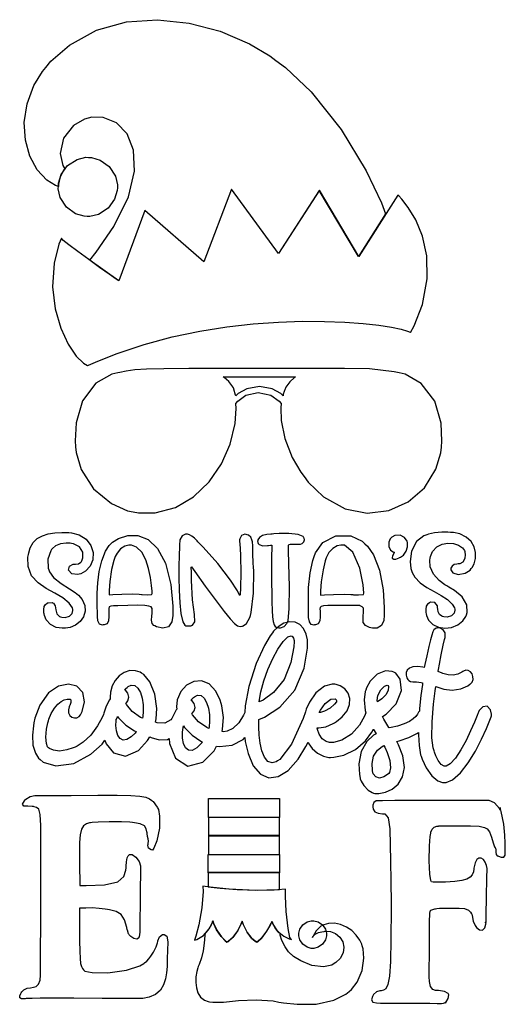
# Model space of a CAD drawing. Extents: x 2.56 to 5.05, y 0.18 to 5.23.
import ezdxf

# ---------------------------------------------------------------- set-up
doc = ezdxf.new("R2010")
doc.units = 0
doc.layers.get('0').update_dxf_attribs({"linetype": 'CONTINUOUS'})

msp = doc.modelspace()

# ---------------------------------------------------------------- linework, layer by layer
at = {"color": 95}
for points in [[(4.43229, 4.23058), (4.29372, 4.01286), (4.09272, 4.35037), (3.88336, 4.02746), (3.64268, 4.35764), (3.50206, 3.98469), (3.19997, 4.24826), (3.06668, 3.88683), (3.06668, 3.88683), (3.05376, 3.896), (3.01975, 3.92003), (2.97174, 3.9541), (2.93039, 3.98335), (2.91667, 3.99306), (2.95068, 4.03375), (3.04107, 4.16547), (3.11529, 4.31825), (3.14654, 4.44949), (3.14193, 4.55751), (3.10867, 4.64051), (3.05404, 4.69667), (2.98519, 4.72412), (2.9274, 4.72558), (2.9094, 4.72119), (2.88949, 4.71664), (2.83425, 4.6836), (2.78342, 4.61887), (2.76563, 4.54047), (2.77892, 4.47846), (2.78961, 4.46181), (2.78461, 4.45557), (2.766, 4.42003), (2.75726, 4.3834), (2.75726, 4.37121), (2.74132, 4.37636), (2.69737, 4.4036), (2.64757, 4.4566), (2.61008, 4.52621), (2.58735, 4.60829), (2.58176, 4.69889), (2.59571, 4.79383), (2.63151, 4.88911), (2.67432, 4.95964), (2.69168, 4.98058), (2.71789, 5.01247), (2.81282, 5.09489), (2.95236, 5.17188), (3.10482, 5.21451), (3.26481, 5.22575), (3.42681, 5.20865), (3.58544, 5.16618), (3.73529, 5.10135), (3.83876, 5.04058), (3.87082, 5.01704), (3.91922, 4.98161), (4.05067, 4.85639), (4.20503, 4.66368), (4.33268, 4.45107), (4.41049, 4.28694), (4.43229, 4.23058)], [(4.90831, 1.6774), (4.90625, 1.67312), (4.90099, 1.65989), (4.88699, 1.62597), (4.86768, 1.58143), (4.84424, 1.53201), (4.81808, 1.48351), (4.79053, 1.44174), (4.76286, 1.41243), (4.743, 1.40136), (4.73643, 1.40136), (4.73144, 1.40136), (4.71664, 1.40935), (4.7009, 1.42904), (4.68881, 1.45415), (4.68218, 1.47233), (4.68024, 1.47846), (4.67529, 1.49442), (4.6696, 1.54503), (4.66986, 1.62799), (4.6774, 1.71875), (4.68549, 1.78629), (4.68853, 1.80871), (4.69894, 1.80512), (4.73096, 1.79601), (4.77328, 1.79058), (4.81694, 1.79715), (4.85286, 1.81293), (4.86356, 1.82015), (4.86675, 1.82237), (4.87468, 1.83165), (4.87983, 1.84554), (4.87967, 1.86008), (4.87511, 1.87369), (4.86686, 1.88471), (4.85574, 1.8915), (4.84256, 1.89242), (4.83122, 1.88807), (4.82813, 1.88574), (4.82206, 1.88178), (4.80231, 1.87229), (4.7781, 1.86692), (4.7531, 1.86833), (4.73188, 1.87321), (4.72499, 1.87532), (4.72211, 1.87642), (4.7021, 1.88607), (4.70107, 1.88683), (4.70258, 1.89567), (4.70757, 1.92296), (4.71679, 1.97092), (4.72694, 2.02013), (4.73372, 2.04997), (4.73643, 2.05974), (4.73785, 2.06526), (4.73708, 2.08322), (4.7276, 2.09972), (4.71181, 2.10824), (4.69792, 2.10894), (4.69374, 2.10764), (4.69162, 2.10704), (4.68549, 2.10439), (4.6791, 2.09864), (4.67361, 2.0886), (4.66818, 2.07226), (4.662, 2.04769), (4.65419, 2.01303), (4.64382, 1.96631), (4.63363, 1.92074), (4.63021, 1.90554), (4.62207, 1.9075), (4.597, 1.91086), (4.57194, 1.90956), (4.55419, 1.90315), (4.54308, 1.89296), (4.53776, 1.88037), (4.53743, 1.86675), (4.54144, 1.85351), (4.54665, 1.84457), (4.54893, 1.84201), (4.55143, 1.83985), (4.56033, 1.83479), (4.5721, 1.83328), (4.5905, 1.83279), (4.6141, 1.82997), (4.62185, 1.82844), (4.62056, 1.81933), (4.61312, 1.76297), (4.60622, 1.69672), (4.60519, 1.68261), (4.604, 1.68121), (4.60113, 1.67649), (4.59526, 1.66726), (4.58626, 1.65576), (4.57286, 1.64296), (4.55382, 1.62972), (4.52783, 1.61692), (4.4936, 1.60547), (4.46094, 1.59799), (4.44997, 1.59619), (4.4484, 1.59879), (4.44282, 1.60796), (4.43278, 1.62463), (4.42275, 1.6416), (4.41715, 1.65142), (4.41564, 1.65451), (4.43576, 1.66683), (4.48682, 1.71935), (4.51426, 1.7876), (4.507, 1.84614), (4.4841, 1.87701), (4.47396, 1.88163), (4.4649, 1.88633), (4.43153, 1.88857), (4.38954, 1.87136), (4.35379, 1.83637), (4.33399, 1.80219), (4.33018, 1.78993), (4.32758, 1.78321), (4.32238, 1.74024), (4.32758, 1.68582), (4.33018, 1.67329), (4.32368, 1.65696), (4.29775, 1.6104), (4.25689, 1.56401), (4.20757, 1.53429), (4.16456, 1.52229), (4.15001, 1.52115), (4.14442, 1.5216), (4.12799, 1.52692), (4.10753, 1.54124), (4.09136, 1.56456), (4.08333, 1.58892), (4.08231, 1.59722), (4.08957, 1.597), (4.12538, 1.60286), (4.16276, 1.6186), (4.17085, 1.62326), (4.18137, 1.62956), (4.21035, 1.65294), (4.2354, 1.68451), (4.24767, 1.71631), (4.24864, 1.74669), (4.24001, 1.77399), (4.22325, 1.79644), (4.19997, 1.81239), (4.17899, 1.81944), (4.17188, 1.82015), (4.15896, 1.82156), (4.11865, 1.81022), (4.07454, 1.77561), (4.04161, 1.72819), (4.02528, 1.69211), (4.02186, 1.67953), (4.01014, 1.64546), (3.95074, 1.51406), (3.89035, 1.43522), (3.87815, 1.4274), (3.87229, 1.42356), (3.85101, 1.41754), (3.829, 1.42535), (3.81164, 1.4471), (3.79867, 1.47928), (3.78965, 1.51818), (3.78435, 1.56017), (3.78233, 1.60161), (3.78267, 1.62961), (3.78331, 1.63889), (3.81168, 1.65093), (3.89031, 1.70275), (3.96756, 1.79085), (4.01492, 1.90306), (4.03174, 2.00489), (4.03228, 2.0389), (4.03174, 2.04829), (4.02582, 2.07622), (4.01215, 2.10568), (3.99257, 2.12668), (3.96832, 2.13867), (3.94086, 2.14094), (3.9114, 2.13297), (3.8814, 2.1141), (3.85856, 2.09196), (3.85211, 2.08365), (3.84044, 2.06885), (3.81147, 2.01975), (3.76872, 1.926), (3.73221, 1.80903), (3.71317, 1.70899), (3.71039, 1.67535), (3.70404, 1.66168), (3.67985, 1.62289), (3.64985, 1.59283), (3.62121, 1.57958), (3.60129, 1.57704), (3.59478, 1.57742), (3.59685, 1.59022), (3.60113, 1.64947), (3.59347, 1.70921), (3.58957, 1.72222), (3.58518, 1.73861), (3.56332, 1.78537), (3.5286, 1.82303), (3.48931, 1.83832), (3.44949, 1.83458), (3.41292, 1.815), (3.38363, 1.78271), (3.3655, 1.741), (3.36111, 1.70481), (3.36253, 1.69303), (3.35992, 1.68967), (3.33903, 1.64882), (3.33751, 1.6441), (3.33251, 1.63813), (3.30192, 1.62147), (3.26247, 1.6225), (3.25315, 1.62532), (3.25717, 1.64268), (3.26036, 1.69672), (3.25076, 1.76937), (3.22439, 1.83311), (3.19401, 1.86974), (3.18126, 1.87744), (3.17453, 1.88157), (3.15153, 1.88932), (3.1219, 1.89003), (3.09369, 1.88108), (3.06836, 1.86404), (3.0471, 1.84039), (3.03136, 1.81168), (3.02251, 1.7794), (3.02089, 1.75358), (3.02186, 1.74511), (3.01796, 1.73969), (3.00151, 1.70817), (2.98931, 1.67253), (2.98753, 1.66493), (2.98068, 1.65007), (2.95665, 1.60699), (2.92199, 1.55974), (2.88363, 1.52344), (2.85275, 1.50319), (2.84169, 1.49826), (2.83149, 1.49382), (2.79964, 1.48346), (2.76286, 1.47797), (2.73133, 1.48188), (2.71089, 1.49078), (2.70518, 1.49511), (2.70133, 1.49903), (2.69521, 1.51606), (2.69189, 1.5491), (2.69521, 1.58951), (2.70193, 1.62213), (2.70518, 1.63265), (2.70806, 1.64214), (2.71946, 1.66976), (2.73579, 1.69808), (2.75315, 1.71875), (2.7704, 1.73269), (2.78657, 1.74094), (2.80057, 1.74457), (2.81125, 1.74462), (2.81646, 1.74311), (2.81771, 1.74203), (2.8195, 1.7405), (2.81988, 1.72667), (2.81456, 1.71186), (2.81353, 1.70975), (2.81131, 1.70518), (2.80757, 1.69011), (2.80881, 1.67367), (2.8156, 1.66081), (2.82611, 1.65207), (2.83865, 1.64789), (2.85146, 1.64865), (2.86274, 1.65489), (2.86951, 1.66368), (2.87082, 1.66699), (2.87819, 1.68153), (2.89008, 1.73036), (2.8814, 1.77881), (2.85172, 1.81006), (2.80806, 1.82161), (2.75717, 1.81104), (2.70617, 1.77587), (2.66183, 1.71376), (2.6359, 1.64572), (2.63124, 1.62224), (2.62836, 1.60693), (2.62364, 1.56017), (2.62614, 1.50819), (2.639, 1.46642), (2.65533, 1.44129), (2.66249, 1.43474), (2.67899, 1.42182), (2.74414, 1.40278), (2.83529, 1.41471), (2.92307, 1.46143), (2.98004, 1.51335), (2.99479, 1.53369), (3.00092, 1.51574), (3.03879, 1.46838), (3.09999, 1.45231), (3.16585, 1.48139), (3.213, 1.5319), (3.22396, 1.55137), (3.23122, 1.54801), (3.27186, 1.53537), (3.31456, 1.53787), (3.32292, 1.54199), (3.32519, 1.51622), (3.35613, 1.44092), (3.42014, 1.40039), (3.49647, 1.42074), (3.55414, 1.47933), (3.56668, 1.50244), (3.58122, 1.50092), (3.64686, 1.50885), (3.7021, 1.53808), (3.71149, 1.54719), (3.71376, 1.52642), (3.72771, 1.46479), (3.75472, 1.40196), (3.79069, 1.36041), (3.83356, 1.34152), (3.88146, 1.34684), (3.93235, 1.37793), (3.98432, 1.43625), (4.02436, 1.50071), (4.03543, 1.52328), (4.03965, 1.51476), (4.05653, 1.49104), (4.08328, 1.46664), (4.11481, 1.45107), (4.14117, 1.44536), (4.15001, 1.44515), (4.16732, 1.44629), (4.21892, 1.45768), (4.27865, 1.48589), (4.329, 1.53), (4.36139, 1.57406), (4.36979, 1.58996), (4.37082, 1.58817), (4.38226, 1.56885), (4.38336, 1.567), (4.37044, 1.55886), (4.33658, 1.52653), (4.3074, 1.47526), (4.29557, 1.41276), (4.29785, 1.35704), (4.30106, 1.33887), (4.30181, 1.33577), (4.30724, 1.32351), (4.32107, 1.30089), (4.34233, 1.27827), (4.36322, 1.26508), (4.37082, 1.26286), (4.37728, 1.26101), (4.39828, 1.26042), (4.43153, 1.26671), (4.46588, 1.2825), (4.49658, 1.30843), (4.51899, 1.34522), (4.52843, 1.39356), (4.52018, 1.45404), (4.49897, 1.5101), (4.48958, 1.52746), (4.50076, 1.53006), (4.55062, 1.54688), (4.59267, 1.56831), (4.59999, 1.57324), (4.60021, 1.56104), (4.604, 1.50608), (4.61143, 1.45947), (4.61356, 1.45139), (4.61931, 1.43636), (4.64025, 1.39264), (4.669, 1.35064), (4.69965, 1.32541), (4.72412, 1.317), (4.73232, 1.317), (4.74274, 1.317), (4.77408, 1.33062), (4.81575, 1.36659), (4.85563, 1.41803), (4.89219, 1.47771), (4.92383, 1.53868), (4.94906, 1.59392), (4.96631, 1.63629), (4.9726, 1.653), (4.97396, 1.65869), (4.97478, 1.66629), (4.9694, 1.68989), (4.95242, 1.70751), (4.92985, 1.7054), (4.91174, 1.68528), (4.90831, 1.6774)], [(3.78543, 1.72949), (3.78646, 1.74235), (3.79357, 1.78065), (3.80897, 1.83751), (3.82981, 1.89594), (3.85428, 1.95182), (3.88053, 2.00097), (3.90685, 2.03933), (3.93126, 2.06278), (3.94781, 2.06858), (3.9521, 2.067), (3.95415, 2.06625), (3.96089, 2.05626), (3.96354, 2.04406), (3.96354, 2.03993), (3.96192, 2.01292), (3.94726, 1.9324), (3.91233, 1.84526), (3.85851, 1.77789), (3.80501, 1.73876), (3.78543, 1.72949)], [(3.09581, 1.79308), (3.09608, 1.79335), (3.10221, 1.79839), (3.10883, 1.80404), (3.10938, 1.80453), (3.11356, 1.80843), (3.12961, 1.81629), (3.14789, 1.81407), (3.16368, 1.8004), (3.17643, 1.77772), (3.1856, 1.74849), (3.19065, 1.71517), (3.19114, 1.68024), (3.18832, 1.65451), (3.18647, 1.64615), (3.17654, 1.65007), (3.13396, 1.68007), (3.10439, 1.71625), (3.10101, 1.72325), (3.10444, 1.72558), (3.11247, 1.73611), (3.11714, 1.7539), (3.11242, 1.77382), (3.10075, 1.78933), (3.09581, 1.79308)], [(4.44476, 1.81392), (4.44667, 1.80838), (4.44526, 1.78917), (4.43294, 1.76585), (4.41297, 1.7455), (4.39643, 1.73307), (4.39063, 1.72949), (4.38932, 1.73757), (4.39307, 1.76292), (4.40712, 1.79124), (4.42649, 1.80985), (4.44086, 1.81511), (4.44476, 1.81392)], [(3.43544, 1.741), (3.43565, 1.74126), (3.44179, 1.74631), (3.4484, 1.75196), (3.44894, 1.75244), (3.45301, 1.75635), (3.46892, 1.76426), (3.48703, 1.76232), (3.50282, 1.74886), (3.51563, 1.7264), (3.5249, 1.69732), (3.53011, 1.66401), (3.53065, 1.62879), (3.52789, 1.6026), (3.52604, 1.59407), (3.51611, 1.59799), (3.47353, 1.62799), (3.44401, 1.66417), (3.44065, 1.67117), (3.44407, 1.6735), (3.4521, 1.68403), (3.45676, 1.70182), (3.45204, 1.72174), (3.44038, 1.73725), (3.43544, 1.741)], [(4.09272, 1.67535), (4.09836, 1.68799), (4.12278, 1.72244), (4.15218, 1.74333), (4.17399, 1.74511), (4.18158, 1.73699), (4.18126, 1.73469), (4.18044, 1.73014), (4.17046, 1.71756), (4.14751, 1.69803), (4.11925, 1.68201), (4.09933, 1.67535), (4.09272, 1.67535)], [(3.15522, 1.57742), (3.14947, 1.57015), (3.12972, 1.55029), (3.10732, 1.5364), (3.08826, 1.53424), (3.07292, 1.54204), (3.06142, 1.55826), (3.0541, 1.58128), (3.05122, 1.60938), (3.05208, 1.63314), (3.05311, 1.64094), (3.0536, 1.64225), (3.05881, 1.65424), (3.05935, 1.65554), (3.06506, 1.648), (3.1026, 1.61062), (3.14632, 1.58111), (3.15522, 1.57742)], [(3.49479, 1.52431), (3.48833, 1.51611), (3.46588, 1.49397), (3.44168, 1.48079), (3.42219, 1.48199), (3.40756, 1.49479), (3.39762, 1.51644), (3.39253, 1.54411), (3.39225, 1.57508), (3.39507, 1.5989), (3.39686, 1.60661), (3.40256, 1.59879), (3.44075, 1.55963), (3.48568, 1.52821), (3.49479, 1.52431)], [(4.4229, 1.50662), (4.42779, 1.49794), (4.44043, 1.47054), (4.45378, 1.43044), (4.4579, 1.39253), (4.45247, 1.3686), (4.44792, 1.36285), (4.44211, 1.35829), (4.42318, 1.34652), (4.40099, 1.33995), (4.38194, 1.34587), (4.36925, 1.36122), (4.36664, 1.36702), (4.36453, 1.37853), (4.36296, 1.41379), (4.37093, 1.45247), (4.39079, 1.48335), (4.41417, 1.50217), (4.4229, 1.50662)], [(3.53022, 0.193033), (3.54785, 0.190647), (3.60211, 0.191732), (3.67811, 0.199599), (3.76893, 0.203885), (3.85672, 0.197265), (3.88542, 0.192003), (3.90875, 0.187825), (3.97976, 0.180285), (4.07574, 0.18164), (4.16661, 0.201714), (4.22857, 0.231988), (4.24582, 0.246203), (4.25782, 0.256347), (4.28728, 0.294542), (4.31278, 0.353244), (4.3214, 0.417046), (4.31689, 0.465386), (4.3125, 0.480578), (4.31033, 0.487956), (4.30035, 0.50906), (4.28207, 0.535101), (4.25868, 0.557781), (4.2315, 0.576064), (4.20167, 0.588867), (4.17042, 0.595324), (4.13889, 0.594239), (4.11546, 0.588162), (4.10835, 0.584744), (4.10075, 0.581108), (4.07731, 0.557508), (4.06119, 0.529297), (4.05729, 0.523275), (4.06, 0.527778), (4.07172, 0.539171), (4.08865, 0.547906), (4.10574, 0.552137), (4.11703, 0.553874), (4.12082, 0.554525), (4.12788, 0.555664), (4.15001, 0.553711), (4.17622, 0.543186), (4.1976, 0.524957), (4.21235, 0.501031), (4.21864, 0.473469), (4.21468, 0.444228), (4.19868, 0.415419), (4.17697, 0.394314), (4.16872, 0.388889), (4.15717, 0.381347), (4.11404, 0.371636), (4.05469, 0.379449), (3.99761, 0.403429), (3.9611, 0.425999), (3.94997, 0.434733), (3.94635, 0.437608), (3.93544, 0.449653), (3.91732, 0.474826), (3.90088, 0.507107), (3.89258, 0.533963), (3.89165, 0.543078), (3.88747, 0.546496), (3.86806, 0.56836), (3.85232, 0.597493), (3.84999, 0.604492), (3.84999, 0.604492), (3.84224, 0.58941), (3.82264, 0.555556), (3.79633, 0.520128), (3.77636, 0.502115), (3.76878, 0.500325), (3.76882, 0.500489), (3.76307, 0.504775), (3.7461, 0.518608), (3.72244, 0.549588), (3.70193, 0.591146), (3.69689, 0.605578), (3.69689, 0.605578), (3.69097, 0.591362), (3.67458, 0.558811), (3.64985, 0.523383), (3.62744, 0.503364), (3.61876, 0.500325), (3.61649, 0.500325), (3.60969, 0.507324), (3.58946, 0.527994), (3.56586, 0.561903), (3.55007, 0.596571), (3.54688, 0.608669), (3.54688, 0.608669), (3.54492, 0.602865), (3.53851, 0.58789), (3.52664, 0.567383), (3.5134, 0.550239), (3.50836, 0.545139), (3.50722, 0.532064), (3.50379, 0.492839), (3.49864, 0.454536), (3.48926, 0.418619), (3.47657, 0.384494), (3.4719, 0.373264), (3.46972, 0.367296), (3.46485, 0.348687), (3.46061, 0.321235), (3.45979, 0.292751), (3.46311, 0.264811), (3.47119, 0.239204), (3.4846, 0.217557), (3.50407, 0.201606), (3.52349, 0.194011), (3.53022, 0.193033)]]:
    msp.add_lwpolyline(points, close=True, dxfattribs=at)
at = {"color": 240}
for points in [[(2.91146, 4.52013), (2.92617, 4.51981), (2.97, 4.50672), (3.01731, 4.47304), (3.04839, 4.42404), (3.05886, 4.37961), (3.05832, 4.3649), (3.05778, 4.35021), (3.04443, 4.30643), (3.01079, 4.25911), (2.96208, 4.22797), (2.91769, 4.2175), (2.9031, 4.21804), (2.8884, 4.21843), (2.84457, 4.2315), (2.79725, 4.26525), (2.76611, 4.31418), (2.75569, 4.35861), (2.75624, 4.37326), (2.75678, 4.38803), (2.77007, 4.43169), (2.80376, 4.47879), (2.85249, 4.50982), (2.89675, 4.52051), (2.91146, 4.52013)], [(4.55935, 3.62224), (4.57801, 3.65647), (4.62061, 3.7665), (4.64578, 3.89811), (4.64301, 4.01535), (4.62039, 4.11654), (4.58615, 4.19993), (4.54833, 4.26383), (4.51519, 4.30658), (4.50054, 4.32243), (4.49479, 4.32639), (4.29482, 4.01286), (4.09375, 4.3514), (3.88336, 4.02849), (3.64268, 4.35764), (3.50103, 3.98469), (3.19894, 4.24826), (3.06565, 3.88683), (3.06565, 3.88683), (3.05225, 3.89632), (3.01708, 3.92133), (2.96772, 3.9566), (2.91174, 3.99701), (2.85656, 4.03728), (2.80985, 4.07232), (2.77908, 4.09679), (2.77186, 4.10558), (2.77186, 4.10558), (2.75911, 4.07519), (2.73449, 3.97835), (2.72586, 3.85682), (2.73936, 3.74474), (2.76861, 3.64583), (2.80692, 3.56375), (2.84787, 3.50222), (2.88488, 3.46496), (2.90603, 3.45394), (2.91146, 3.45557), (2.94613, 3.47136), (3.05257, 3.51367), (3.19536, 3.56153), (3.33843, 3.59999), (3.48019, 3.62989), (3.61931, 3.65201), (3.75429, 3.66726), (3.88368, 3.67643), (4.00608, 3.68033), (4.12001, 3.67979), (4.22407, 3.67572), (4.31674, 3.66883), (4.39665, 3.6601), (4.46229, 3.65018), (4.51226, 3.64003), (4.54508, 3.63049), (4.5574, 3.62532), (4.55935, 3.62224)], [(2.86253, 2.38471), (2.85351, 2.38297), (2.82476, 2.38699), (2.80843, 2.4044), (2.81342, 2.42475), (2.83285, 2.43539), (2.83957, 2.43576), (2.84321, 2.43604), (2.8591, 2.43826), (2.87185, 2.44624), (2.87397, 2.44933), (2.87679, 2.45324), (2.88135, 2.46853), (2.88097, 2.49647), (2.86453, 2.52403), (2.83453, 2.5401), (2.82394, 2.54199), (2.81722, 2.54324), (2.79644, 2.54389), (2.76785, 2.53971), (2.74175, 2.52886), (2.72569, 2.51611), (2.7219, 2.51074), (2.7169, 2.50424), (2.70285, 2.46181), (2.70443, 2.41521), (2.70731, 2.40657), (2.71083, 2.39583), (2.7321, 2.36692), (2.77056, 2.33578), (2.81332, 2.30935), (2.84229, 2.29096), (2.85101, 2.28369), (2.85861, 2.2774), (2.87799, 2.25424), (2.89144, 2.22385), (2.89307, 2.19407), (2.8846, 2.16639), (2.86783, 2.14242), (2.84457, 2.12358), (2.81651, 2.11154), (2.79312, 2.10747), (2.78543, 2.10764), (2.77561, 2.10715), (2.74588, 2.11143), (2.71522, 2.12614), (2.69413, 2.14985), (2.68457, 2.17269), (2.68332, 2.18056), (2.68235, 2.18625), (2.6811, 2.20356), (2.68354, 2.21924), (2.69032, 2.22965), (2.69819, 2.2354), (2.70107, 2.23682), (2.7034, 2.2379), (2.72526, 2.23893), (2.72711, 2.23785), (2.73107, 2.23574), (2.73942, 2.22254), (2.74306, 2.20193), (2.74886, 2.18132), (2.76226, 2.16803), (2.76768, 2.16596), (2.77322, 2.16411), (2.7915, 2.16319), (2.81299, 2.16949), (2.82742, 2.18343), (2.83111, 2.19883), (2.83018, 2.20344), (2.82813, 2.21224), (2.81228, 2.23628), (2.77974, 2.26281), (2.73839, 2.28657), (2.69401, 2.31104), (2.65246, 2.33968), (2.61957, 2.37603), (2.60118, 2.42361), (2.60015, 2.47076), (2.60314, 2.48579), (2.60428, 2.49442), (2.61182, 2.51958), (2.62711, 2.54628), (2.64828, 2.56668), (2.67432, 2.58137), (2.70443, 2.5911), (2.73774, 2.59651), (2.77333, 2.59836), (2.80117, 2.59782), (2.81044, 2.59722), (2.8234, 2.59657), (2.86199, 2.58653), (2.89925, 2.56332), (2.9229, 2.53157), (2.93371, 2.49528), (2.93235, 2.4585), (2.91954, 2.42512), (2.896, 2.39919), (2.87125, 2.38644), (2.86253, 2.38471)], [(3.34169, 2.18261), (3.34196, 2.1721), (3.33712, 2.14019), (3.32042, 2.11496), (3.29139, 2.10764), (3.25971, 2.11481), (3.25, 2.11908), (3.24604, 2.12076), (3.2366, 2.13146), (3.23346, 2.14931), (3.23519, 2.16954), (3.23665, 2.18414), (3.23643, 2.18892), (3.23633, 2.19174), (3.23665, 2.20025), (3.23606, 2.20936), (3.2315, 2.21631), (3.22006, 2.22119), (3.19846, 2.22418), (3.16379, 2.22526), (3.11285, 2.22461), (3.06022, 2.22293), (3.04269, 2.22222), (3.03825, 2.22211), (3.02496, 2.22119), (3.0165, 2.21783), (3.01411, 2.20936), (3.01443, 2.1971), (3.0146, 2.19303), (3.01476, 2.18668), (3.01546, 2.16754), (3.01378, 2.14583), (3.00549, 2.13053), (2.99121, 2.12446), (2.98643, 2.12429), (2.98193, 2.12375), (2.96767, 2.12864), (2.95882, 2.14475), (2.95628, 2.16812), (2.95628, 2.18767), (2.95628, 2.19413), (2.95628, 2.19786), (2.95568, 2.20893), (2.95497, 2.24143), (2.95546, 2.28689), (2.95856, 2.3405), (2.96565, 2.3974), (2.97819, 2.45281), (2.9975, 2.50196), (3.01671, 2.53196), (3.02501, 2.53993), (3.03353, 2.54807), (3.06401, 2.56733), (3.11182, 2.58317), (3.16411, 2.5829), (3.21653, 2.56207), (3.26481, 2.51617), (3.30464, 2.44065), (3.33171, 2.33094), (3.34169, 2.21972), (3.34169, 2.18261)], [(3.74376, 2.56913), (3.74175, 2.57362), (3.73036, 2.58469), (3.71169, 2.59022), (3.69417, 2.5829), (3.68506, 2.56575), (3.68435, 2.55974), (3.68408, 2.5574), (3.68517, 2.535), (3.68544, 2.53267), (3.68696, 2.52149), (3.68892, 2.47547), (3.69021, 2.39219), (3.68935, 2.31456), (3.68778, 2.278), (3.68647, 2.27431), (3.68463, 2.27718), (3.67296, 2.29899), (3.63797, 2.35454), (3.57335, 2.43896), (3.4975, 2.52365), (3.47081, 2.55035), (3.46636, 2.55479), (3.4529, 2.56808), (3.4394, 2.57981), (3.42731, 2.58637), (3.41694, 2.58871), (3.41351, 2.58886), (3.40761, 2.58903), (3.38976, 2.58106), (3.37912, 2.56028), (3.37631, 2.53326), (3.37619, 2.51329), (3.37603, 2.50663), (3.37571, 2.49914), (3.37494, 2.47651), (3.37386, 2.42806), (3.37354, 2.36783), (3.37457, 2.30246), (3.37788, 2.23839), (3.38406, 2.18229), (3.39399, 2.14068), (3.40338, 2.1224), (3.40831, 2.12011), (3.41037, 2.11908), (3.43593, 2.12017), (3.43853, 2.12121), (3.44368, 2.12392), (3.45508, 2.13997), (3.45285, 2.17763), (3.44319, 2.25293), (3.4375, 2.35178), (3.4375, 2.38471), (3.4375, 2.3941), (3.43722, 2.4196), (3.4375, 2.42219), (3.45529, 2.39757), (3.5089, 2.32351), (3.56401, 2.24815), (3.60542, 2.19303), (3.63579, 2.15533), (3.65767, 2.13189), (3.67378, 2.1199), (3.68664, 2.11626), (3.69596, 2.11724), (3.69894, 2.11806), (3.70204, 2.11888), (3.71978, 2.13189), (3.73747, 2.1626), (3.74061, 2.17219), (3.74425, 2.1881), (3.75532, 2.28629), (3.75651, 2.39903), (3.75521, 2.42219), (3.75412, 2.43956), (3.75222, 2.4916), (3.75179, 2.52968), (3.75022, 2.55072), (3.74576, 2.56472), (3.74376, 2.56913)], [(3.85101, 2.58996), (3.84435, 2.58942), (3.82438, 2.5874), (3.80192, 2.58251), (3.78554, 2.57281), (3.77783, 2.56011), (3.77707, 2.55556), (3.77681, 2.55425), (3.78017, 2.54124), (3.78125, 2.53993), (3.78407, 2.53629), (3.80387, 2.52914), (3.82682, 2.53082), (3.83128, 2.53157), (3.83306, 2.53185), (3.84256, 2.53331), (3.84944, 2.53321), (3.84999, 2.53267), (3.84999, 2.53267), (3.84924, 2.51926), (3.84787, 2.47749), (3.84733, 2.40522), (3.84825, 2.32656), (3.84896, 2.30035), (3.84928, 2.28614), (3.85032, 2.24343), (3.85172, 2.19894), (3.85363, 2.16542), (3.8565, 2.14139), (3.86083, 2.12528), (3.86708, 2.11561), (3.87582, 2.11094), (3.88456, 2.10969), (3.88747, 2.10969), (3.89388, 2.10969), (3.91325, 2.11675), (3.92703, 2.13108), (3.92811, 2.13471), (3.93306, 2.14751), (3.93761, 2.20611), (3.93918, 2.3195), (3.93707, 2.43901), (3.93544, 2.50612), (3.93544, 2.52849), (3.93544, 2.53054), (3.93674, 2.53674), (3.94358, 2.53788), (3.94586, 2.53788), (3.95079, 2.53842), (3.96897, 2.53788), (3.98828, 2.53737), (3.99376, 2.53788), (3.99647, 2.53808), (4.00444, 2.5415), (4.01303, 2.54949), (4.01687, 2.56), (4.01514, 2.56896), (4.01357, 2.57118), (4.00922, 2.57758), (3.98356, 2.58806), (3.93658, 2.59347), (3.88737, 2.59244), (3.85932, 2.5905), (3.85101, 2.58996)], [(4.42503, 2.18261), (4.42535, 2.17383), (4.42231, 2.14725), (4.41064, 2.12121), (4.38921, 2.10764), (4.36481, 2.10753), (4.35732, 2.10969), (4.34988, 2.11199), (4.3284, 2.12153), (4.31765, 2.13683), (4.31711, 2.16308), (4.31874, 2.1965), (4.31874, 2.20763), (4.31874, 2.21007), (4.31244, 2.21739), (4.30208, 2.22304), (4.30003, 2.22325), (4.28174, 2.22336), (4.22694, 2.22374), (4.17361, 2.22396), (4.13704, 2.22353), (4.11404, 2.22185), (4.10161, 2.21847), (4.09668, 2.21289), (4.09608, 2.20458), (4.09679, 2.19596), (4.0969, 2.19303), (4.09706, 2.18636), (4.0976, 2.16624), (4.09571, 2.14464), (4.08735, 2.1301), (4.0734, 2.12446), (4.06874, 2.12429), (4.06483, 2.12381), (4.05089, 2.12722), (4.04269, 2.13997), (4.04167, 2.1441), (4.04058, 2.14751), (4.03797, 2.16249), (4.03749, 2.17919), (4.03749, 2.18474), (4.03749, 2.20085), (4.03646, 2.24908), (4.03722, 2.3164), (4.04536, 2.39057), (4.05994, 2.45464), (4.06668, 2.47538), (4.07264, 2.49457), (4.11057, 2.54596), (4.17796, 2.58149), (4.25461, 2.58008), (4.31153, 2.55354), (4.32607, 2.53993), (4.33903, 2.528), (4.36963, 2.48296), (4.4005, 2.40424), (4.41889, 2.3041), (4.42503, 2.213), (4.42503, 2.18261)], [(4.45936, 2.56913), (4.45557, 2.565), (4.44862, 2.5485), (4.44857, 2.52615), (4.45801, 2.50732), (4.47119, 2.4981), (4.47601, 2.49724), (4.47575, 2.49571), (4.47157, 2.48346), (4.47081, 2.48264), (4.46826, 2.47987), (4.46544, 2.46707), (4.47493, 2.46078), (4.47814, 2.46078), (4.48438, 2.46078), (4.50103, 2.46832), (4.50315, 2.46907), (4.50874, 2.47125), (4.52382, 2.48247), (4.53749, 2.50179), (4.54411, 2.52403), (4.54471, 2.54085), (4.54372, 2.54617), (4.54232, 2.55328), (4.52951, 2.57275), (4.50586, 2.58382), (4.47999, 2.58182), (4.46326, 2.57346), (4.45936, 2.56913)], [(4.76878, 2.59825), (4.76417, 2.59825), (4.75049, 2.59912), (4.71978, 2.59961), (4.68197, 2.59651), (4.65207, 2.59028), (4.64268, 2.58681), (4.62842, 2.58149), (4.59076, 2.55176), (4.56413, 2.50288), (4.55724, 2.44988), (4.56108, 2.41385), (4.56456, 2.40246), (4.56733, 2.39356), (4.58231, 2.36876), (4.60992, 2.34076), (4.64382, 2.31694), (4.68056, 2.29568), (4.71669, 2.27544), (4.74869, 2.2545), (4.77311, 2.23144), (4.78483, 2.21164), (4.78646, 2.20454), (4.78738, 2.19976), (4.78386, 2.18403), (4.76964, 2.17014), (4.74821, 2.16411), (4.72965, 2.16521), (4.72396, 2.16699), (4.71967, 2.16846), (4.70828, 2.17719), (4.70117, 2.19125), (4.69889, 2.20574), (4.6984, 2.21425), (4.69792, 2.21701), (4.6971, 2.22222), (4.68343, 2.23876), (4.66194, 2.24024), (4.65728, 2.23785), (4.6544, 2.23643), (4.6466, 2.23068), (4.63981, 2.22026), (4.63737, 2.20458), (4.63861, 2.18728), (4.6396, 2.18158), (4.641, 2.17329), (4.65181, 2.14947), (4.67399, 2.12646), (4.70307, 2.11247), (4.73606, 2.10753), (4.76986, 2.11149), (4.80143, 2.12435), (4.82775, 2.146), (4.84278, 2.16824), (4.84581, 2.17638), (4.85004, 2.18793), (4.84879, 2.22781), (4.82433, 2.26872), (4.7856, 2.30051), (4.75586, 2.31862), (4.74582, 2.32433), (4.73546, 2.33018), (4.70654, 2.35135), (4.67692, 2.38396), (4.66037, 2.42247), (4.65831, 2.45632), (4.66043, 2.46701), (4.66206, 2.47575), (4.67307, 2.50071), (4.69422, 2.52408), (4.72103, 2.53819), (4.75049, 2.54383), (4.77979, 2.54199), (4.80599, 2.53353), (4.82622, 2.51938), (4.83604, 2.50549), (4.83751, 2.50032), (4.83854, 2.49696), (4.83979, 2.48503), (4.838, 2.46431), (4.8284, 2.44575), (4.81267, 2.43713), (4.80729, 2.43679), (4.80458, 2.43658), (4.79639, 2.43599), (4.78347, 2.43317), (4.77225, 2.42567), (4.76693, 2.41461), (4.76665, 2.41075), (4.76633, 2.40597), (4.77692, 2.39074), (4.80425, 2.38254), (4.83886, 2.389), (4.86469, 2.40539), (4.87082, 2.41288), (4.87528, 2.41829), (4.88542, 2.43728), (4.89307, 2.46528), (4.89333, 2.49501), (4.88579, 2.52436), (4.86996, 2.55138), (4.84549, 2.574), (4.81185, 2.59033), (4.77962, 2.5976), (4.76878, 2.59825)], [(3.12294, 2.53369), (3.11654, 2.53369), (3.09739, 2.52815), (3.07488, 2.51351), (3.05686, 2.49283), (3.04699, 2.47532), (3.04482, 2.46907), (3.03956, 2.45415), (3.02849, 2.40771), (3.01938, 2.34728), (3.0159, 2.30007), (3.01585, 2.28006), (3.01665, 2.27849), (3.01665, 2.27849), (3.0356, 2.27974), (3.08094, 2.2819), (3.13531, 2.28288), (3.16986, 2.28207), (3.18126, 2.28054), (3.18463, 2.28006), (3.21067, 2.27914), (3.23356, 2.28082), (3.2354, 2.28157), (3.23639, 2.2851), (3.23583, 2.2966), (3.23361, 2.32715), (3.22797, 2.36778), (3.21821, 2.41314), (3.20356, 2.45779), (3.18326, 2.49636), (3.15662, 2.52349), (3.13135, 2.53369), (3.12294, 2.53369)], [(4.20833, 2.53369), (4.20226, 2.53369), (4.18419, 2.52886), (4.16157, 2.51535), (4.14225, 2.49463), (4.13075, 2.47504), (4.12815, 2.46804), (4.12289, 2.45301), (4.11182, 2.40619), (4.10271, 2.34581), (4.09924, 2.29889), (4.09918, 2.27903), (4.09999, 2.27746), (4.09999, 2.27746), (4.11908, 2.27869), (4.16471, 2.28088), (4.21907, 2.28185), (4.25331, 2.28103), (4.2646, 2.27951), (4.26796, 2.27903), (4.294, 2.2781), (4.31689, 2.27979), (4.31874, 2.28054), (4.32053, 2.28629), (4.31717, 2.32981), (4.29986, 2.41575), (4.26438, 2.4974), (4.22233, 2.53369), (4.20833, 2.53369)], [(3.45313, 0.508681), (3.46533, 0.512315), (3.49908, 0.533421), (3.52821, 0.566407), (3.54346, 0.595269), (3.5479, 0.607639), (3.5479, 0.607639), (3.55126, 0.595432), (3.56749, 0.560385), (3.59125, 0.526531), (3.61133, 0.506131), (3.61979, 0.499294), (3.61979, 0.499294), (3.62836, 0.502171), (3.65044, 0.521918), (3.67524, 0.5574), (3.69185, 0.590115), (3.69792, 0.604492), (3.69792, 0.604492), (3.70296, 0.590061), (3.72347, 0.548557), (3.74713, 0.517578), (3.76411, 0.503743), (3.76986, 0.499457), (3.76981, 0.499294), (3.7775, 0.501085), (3.79785, 0.51926), (3.82406, 0.554904), (3.84343, 0.588813), (3.85101, 0.603461), (3.85101, 0.603461), (3.85525, 0.5912), (3.87744, 0.557563), (3.91026, 0.529676), (3.93815, 0.51606), (3.94997, 0.512858), (3.94997, 0.512858), (3.94243, 0.522515), (3.93235, 0.569174), (3.92301, 0.655599), (3.91932, 0.734918), (3.91872, 0.761339), (3.91872, 0.770128), (3.88103, 0.766276), (3.76708, 0.763781), (3.63162, 0.770128), (3.53418, 0.780382), (3.49685, 0.785753), (3.49685, 0.785753), (3.4974, 0.758083), (3.49132, 0.674804), (3.47613, 0.587076), (3.46039, 0.52946), (3.45313, 0.508681), (3.45313, 0.508681)], [(4.05832, 0.608669), (4.06526, 0.608669), (4.0861, 0.60319), (4.10856, 0.588108), (4.12364, 0.565647), (4.12918, 0.544814), (4.12918, 0.537869), (4.12918, 0.530925), (4.12364, 0.510092), (4.10856, 0.487631), (4.0861, 0.472547), (4.06526, 0.467014), (4.05832, 0.467014), (4.05138, 0.467014), (4.03054, 0.472547), (4.00808, 0.487631), (3.993, 0.510092), (3.98753, 0.530925), (3.98753, 0.537869), (3.98768, 0.544868), (3.9936, 0.565647), (4.00885, 0.588108), (4.03114, 0.60319), (4.05149, 0.608669), (4.05832, 0.608669)]]:
    msp.add_lwpolyline(points, close=True, dxfattribs=at)
at = {"color": 0}
for points in [[(4.50206, 3.41596), (4.47678, 3.42144), (4.34933, 3.43593), (4.22136, 3.43838), (4.19586, 3.43782), (4.11231, 3.43782), (3.86176, 3.43804), (3.60926, 3.43842), (3.42503, 3.43838), (3.29568, 3.4375), (3.2079, 3.43528), (3.14833, 3.43126), (3.10363, 3.42503), (3.07118, 3.4184), (3.06044, 3.41596), (3.03082, 3.4094), (2.94808, 3.36257), (2.87956, 3.27251), (2.84754, 3.15935), (2.84244, 3.06722), (2.84478, 3.03678), (2.84685, 3.00732), (2.87321, 2.92031), (2.93668, 2.82096), (3.02789, 2.74621), (3.11068, 2.70931), (3.1396, 2.70344), (3.16689, 2.69792), (3.25228, 2.69814), (3.35607, 2.72592), (3.44868, 2.78093), (3.52783, 2.85726), (3.59125, 2.94911), (3.63672, 3.05051), (3.66189, 3.15571), (3.66694, 3.23324), (3.66461, 3.25868), (3.67464, 3.27165), (3.71712, 3.30089), (3.78033, 3.31494), (3.84369, 3.30089), (3.88661, 3.27165), (3.89686, 3.25868), (3.89486, 3.23714), (3.89735, 3.17171), (3.91585, 3.07915), (3.95426, 2.98286), (3.99767, 2.90793), (4.0146, 2.88471), (4.03554, 2.85579), (4.11426, 2.78039), (4.22433, 2.71924), (4.33794, 2.69732), (4.44819, 2.71067), (4.54812, 2.75521), (4.63097, 2.82688), (4.68978, 2.92176), (4.71533, 3.00689), (4.71772, 3.03575), (4.7206, 3.06608), (4.71619, 3.15821), (4.68408, 3.27121), (4.61486, 3.36154), (4.53179, 3.40901), (4.50206, 3.41596)], [(3.91872, 3.33681), (3.91872, 3.33681), (3.91872, 3.33681), (3.91872, 3.33681), (3.91715, 3.33344), (3.90831, 3.30707), (3.90831, 3.29829), (3.89611, 3.30974), (3.85058, 3.33464), (3.78564, 3.34674), (3.72108, 3.33464), (3.67638, 3.30974), (3.66461, 3.29829), (3.66351, 3.30117), (3.65522, 3.33317), (3.65419, 3.33681), (3.65207, 3.33886), (3.64919, 3.34489), (3.63004, 3.3711), (3.60622, 3.39253), (3.60101, 3.39615), (3.97081, 3.39615), (3.9656, 3.39204), (3.94162, 3.37001), (3.92182, 3.34332), (3.91872, 3.33681)], [(3.31353, 0.402453), (3.31342, 0.395236), (3.31282, 0.373589), (3.31049, 0.342176), (3.30501, 0.310221), (3.29492, 0.279676), (3.27854, 0.252496), (3.2545, 0.230632), (3.22119, 0.216092), (3.1881, 0.210775), (3.17708, 0.210775), (3.1281, 0.210775), (2.98122, 0.210829), (2.83544, 0.210938), (2.73215, 0.210938), (2.66363, 0.210938), (2.62235, 0.210721), (2.60064, 0.21034), (2.59082, 0.20969), (2.58669, 0.208931), (2.58539, 0.208658), (2.58078, 0.207954), (2.56674, 0.207844), (2.55832, 0.21289), (2.55843, 0.223361), (2.56353, 0.235189), (2.56565, 0.238878), (2.56842, 0.243381), (2.58008, 0.254719), (2.59619, 0.262315), (2.61279, 0.265354), (2.6289, 0.267415), (2.64328, 0.27219), (2.65494, 0.283311), (2.66276, 0.304308), (2.66564, 0.33024), (2.66564, 0.338867), (2.66564, 0.412381), (2.66607, 0.632758), (2.66694, 0.849012), (2.66726, 0.999729), (2.66612, 1.09701), (2.66265, 1.15294), (2.65593, 1.17974), (2.64507, 1.18945), (2.63308, 1.19282), (2.62918, 1.19412), (2.62185, 1.19466), (2.59978, 1.19477), (2.57926, 1.19634), (2.57303, 1.20513), (2.58242, 1.22244), (2.58649, 1.22743), (2.58985, 1.23134), (2.61117, 1.24474), (2.63558, 1.25033), (2.64378, 1.25033), (2.68832, 1.25033), (2.82194, 1.25071), (2.95774, 1.25119), (3.0574, 1.2513), (3.12744, 1.25022), (3.17421, 1.24734), (3.20404, 1.24202), (3.22336, 1.23351), (3.23503, 1.22456), (3.23856, 1.22119), (3.24137, 1.21886), (3.26303, 1.19097), (3.2646, 1.18782), (3.26964, 1.17822), (3.27468, 1.14388), (3.27365, 1.08214), (3.26133, 1.01883), (3.24588, 0.980306), (3.23753, 0.970161), (3.23215, 0.971408), (3.21718, 0.980197), (3.21506, 0.99566), (3.2156, 1.00032), (3.21619, 1.00434), (3.21712, 1.01638), (3.2161, 1.02772), (3.21354, 1.0402), (3.21099, 1.05485), (3.21039, 1.05973), (3.20969, 1.06473), (3.2066, 1.07948), (3.19726, 1.09478), (3.17594, 1.10563), (3.14638, 1.11106), (3.13644, 1.11182), (3.12224, 1.11296), (3.07943, 1.11464), (3.0165, 1.11523), (2.95964, 1.11388), (2.92942, 1.11209), (2.92085, 1.11079), (2.91547, 1.11003), (2.89979, 1.10552), (2.8845, 1.09505), (2.87418, 1.07709), (2.86794, 1.04905), (2.8649, 1.00868), (2.86426, 0.95345), (2.86513, 0.881022), (2.86626, 0.811957), (2.86664, 0.7889), (2.898, 0.7889), (2.99219, 0.793294), (3.06104, 0.808051), (3.09179, 0.835938), (3.10146, 0.868435), (3.10314, 0.879503), (3.1034, 0.887369), (3.10553, 0.910915), (3.10938, 0.930447), (3.11393, 0.941189), (3.11735, 0.945258), (3.11876, 0.946181), (3.12142, 0.948133), (3.13444, 0.947103), (3.15375, 0.934625), (3.17014, 0.911783), (3.17708, 0.88916), (3.17708, 0.881619), (3.17671, 0.853624), (3.17572, 0.769532), (3.17486, 0.684571), (3.17421, 0.622667), (3.17356, 0.579915), (3.17275, 0.552408), (3.17165, 0.536079), (3.17003, 0.526964), (3.16835, 0.522569), (3.16769, 0.521158), (3.16661, 0.518772), (3.1575, 0.514051), (3.14258, 0.517686), (3.12739, 0.527778), (3.11865, 0.536512), (3.11664, 0.539931), (3.11561, 0.541233), (3.1096, 0.559733), (3.10938, 0.561794), (3.10644, 0.574653), (3.09543, 0.612685), (3.07861, 0.641276), (3.05165, 0.656196), (3.01839, 0.663954), (3.00726, 0.665961), (2.99664, 0.66786), (2.96457, 0.671929), (2.92925, 0.673828), (2.89725, 0.67334), (2.87272, 0.672418), (2.86458, 0.6722), (2.86464, 0.648546), (2.8649, 0.577474), (2.86535, 0.505154), (2.86621, 0.451824), (2.86778, 0.414279), (2.87044, 0.389214), (2.87435, 0.373264), (2.87993, 0.363172), (2.88547, 0.357314), (2.88747, 0.355578), (2.89242, 0.35064), (2.92931, 0.343967), (3.00976, 0.342285), (3.10558, 0.355849), (3.17378, 0.377929), (3.19374, 0.389919), (3.19764, 0.392307), (3.20882, 0.400663), (3.22017, 0.412489), (3.23053, 0.427572), (3.23969, 0.443088), (3.24274, 0.448242), (3.2461, 0.454264), (3.25726, 0.474826), (3.26432, 0.495443), (3.26563, 0.501411), (3.26639, 0.505588), (3.27458, 0.525499), (3.28956, 0.537597), (3.29372, 0.537869), (3.29775, 0.538574), (3.3119, 0.529622), (3.31728, 0.499892), (3.31581, 0.455296), (3.31369, 0.41569), (3.31353, 0.402453)], [(3.52501, 1.2347), (3.8896, 1.2347), (3.8896, 1.13683), (3.52501, 1.13683), (3.52501, 1.2347)], [(5.04482, 0.963867), (5.04411, 0.974393), (5.04378, 1.00597), (5.04308, 1.04709), (5.03674, 1.10292), (5.02393, 1.16759), (5.01878, 1.18891), (5.01878, 1.17432), (5.01486, 1.18294), (4.99046, 1.21273), (4.96164, 1.22537), (4.9521, 1.22537), (4.94299, 1.22537), (4.91564, 1.22537), (4.84787, 1.22537), (4.7596, 1.22521), (4.66157, 1.22499), (4.56456, 1.22461), (4.47933, 1.22407), (4.41672, 1.22331), (4.39344, 1.22304), (4.38747, 1.22222), (4.38346, 1.22222), (4.37158, 1.21506), (4.36664, 1.2009), (4.36664, 1.19618), (4.36664, 1.192), (4.36882, 1.17947), (4.37717, 1.16705), (4.39432, 1.15929), (4.41575, 1.15657), (4.4229, 1.15657), (4.42828, 1.15657), (4.4445, 1.13618), (4.45378, 1.07992), (4.45617, 0.995335), (4.45676, 0.916288), (4.45731, 0.889919), (4.45811, 0.835775), (4.45979, 0.673122), (4.45969, 0.512424), (4.45697, 0.399251), (4.45167, 0.325087), (4.4439, 0.281575), (4.43371, 0.260092), (4.42111, 0.252171), (4.40994, 0.250054), (4.40625, 0.249294), (4.40283, 0.248807), (4.38499, 0.243707), (4.36979, 0.230849), (4.36774, 0.2264), (4.36518, 0.220921), (4.36062, 0.203071), (4.36675, 0.191407), (4.38482, 0.187283), (4.40631, 0.186794), (4.41351, 0.186794), (4.44075, 0.186794), (4.52263, 0.186578), (4.60297, 0.186035), (4.65924, 0.185385), (4.6959, 0.185004), (4.71761, 0.185113), (4.72889, 0.185926), (4.73432, 0.187825), (4.73747, 0.190213), (4.73856, 0.190972), (4.73856, 0.185764), (4.74089, 0.189671), (4.75261, 0.209636), (4.75597, 0.229004), (4.75418, 0.232639), (4.75261, 0.235786), (4.73421, 0.246203), (4.70231, 0.250325), (4.69168, 0.250325), (4.68707, 0.250325), (4.67324, 0.255968), (4.66211, 0.271972), (4.65663, 0.296929), (4.65522, 0.321397), (4.65522, 0.329536), (4.65543, 0.356717), (4.65608, 0.438151), (4.65663, 0.518446), (4.65701, 0.575032), (4.65739, 0.612468), (4.65804, 0.635363), (4.65913, 0.648167), (4.66086, 0.655436), (4.66282, 0.660211), (4.66351, 0.661783), (4.66428, 0.662869), (4.67367, 0.666667), (4.68414, 0.668892), (4.68544, 0.669108), (4.68761, 0.669814), (4.69439, 0.671386), (4.70871, 0.672254), (4.74007, 0.67231), (4.785, 0.6722), (4.80003, 0.6722), (4.80892, 0.672689), (4.83583, 0.670736), (4.8565, 0.663411), (4.86735, 0.65294), (4.87229, 0.644749), (4.87397, 0.642036), (4.87528, 0.635037), (4.88004, 0.60715), (4.89063, 0.583442), (4.89481, 0.57845), (4.89833, 0.573731), (4.91243, 0.561957), (4.92822, 0.560275), (4.94032, 0.572646), (4.94624, 0.591797), (4.94689, 0.598253), (4.94168, 0.599283), (4.94689, 0.600369), (4.94689, 0.602539), (4.94678, 0.608996), (4.9471, 0.64426), (4.94862, 0.724989), (4.95117, 0.833876), (4.9521, 0.870117), (4.9521, 0.875379), (4.94954, 0.891168), (4.94282, 0.9088), (4.93311, 0.921983), (4.92171, 0.929417), (4.90989, 0.929958), (4.89887, 0.922472), (4.88997, 0.905707), (4.8851, 0.885363), (4.88439, 0.878472), (4.8839, 0.873807), (4.88146, 0.85981), (4.87554, 0.844239), (4.86486, 0.831651), (4.84765, 0.821724), (4.8221, 0.814399), (4.78651, 0.809353), (4.7391, 0.806478), (4.69336, 0.805556), (4.67811, 0.805556), (4.67524, 0.805556), (4.66743, 0.808214), (4.66667, 0.808703), (4.66297, 0.814182), (4.65836, 0.846897), (4.65533, 0.914714), (4.65712, 0.991536), (4.66086, 1.04053), (4.66351, 1.05659), (4.66444, 1.0619), (4.67074, 1.07726), (4.68164, 1.08827), (4.69385, 1.09277), (4.70231, 1.09391), (4.70518, 1.09407), (4.70936, 1.09435), (4.73475, 1.09543), (4.75965, 1.09543), (4.76357, 1.09516), (4.77696, 1.09424), (4.81739, 1.09413), (4.86757, 1.09516), (4.91135, 1.0931), (4.93821, 1.08697), (4.94586, 1.08263), (4.95139, 1.07959), (4.96442, 1.06353), (4.9751, 1.03646), (4.98286, 1.00722), (4.98936, 0.987522), (4.99274, 0.981608), (4.99425, 0.979656), (4.99625, 0.971625), (4.99713, 0.959364), (4.99914, 0.948079), (5.00407, 0.941732), (5.00624, 0.940972), (5.01047, 0.938639), (5.02442, 0.933431), (5.03683, 0.934463), (5.04357, 0.944499), (5.04508, 0.959093), (5.04482, 0.963867)], [(3.52501, 0.947211), (3.8896, 0.947211), (3.8896, 1.04514), (3.52501, 1.04514), (3.52501, 0.947211)], [(3.88857, 0.855578), (3.52399, 0.855578), (3.52399, 0.782661), (3.53907, 0.780599), (3.58518, 0.775282), (3.67225, 0.768067), (3.77636, 0.764811), (3.86062, 0.766818), (3.88857, 0.769097), (3.88857, 0.855578)]]:
    msp.add_lwpolyline(points, close=True, dxfattribs=at)
at = {"color": 7}
for points in [[(3.52501, 1.13683), (3.52501, 1.04411), (3.8896, 1.04411), (3.8896, 1.13683), (3.52501, 1.13683)], [(3.88857, 0.947211), (3.88857, 0.854492), (3.52399, 0.854492), (3.52399, 0.947211), (3.88857, 0.947211)]]:
    msp.add_lwpolyline(points, close=True, dxfattribs=at)

doc.saveas('drawing.dxf')
